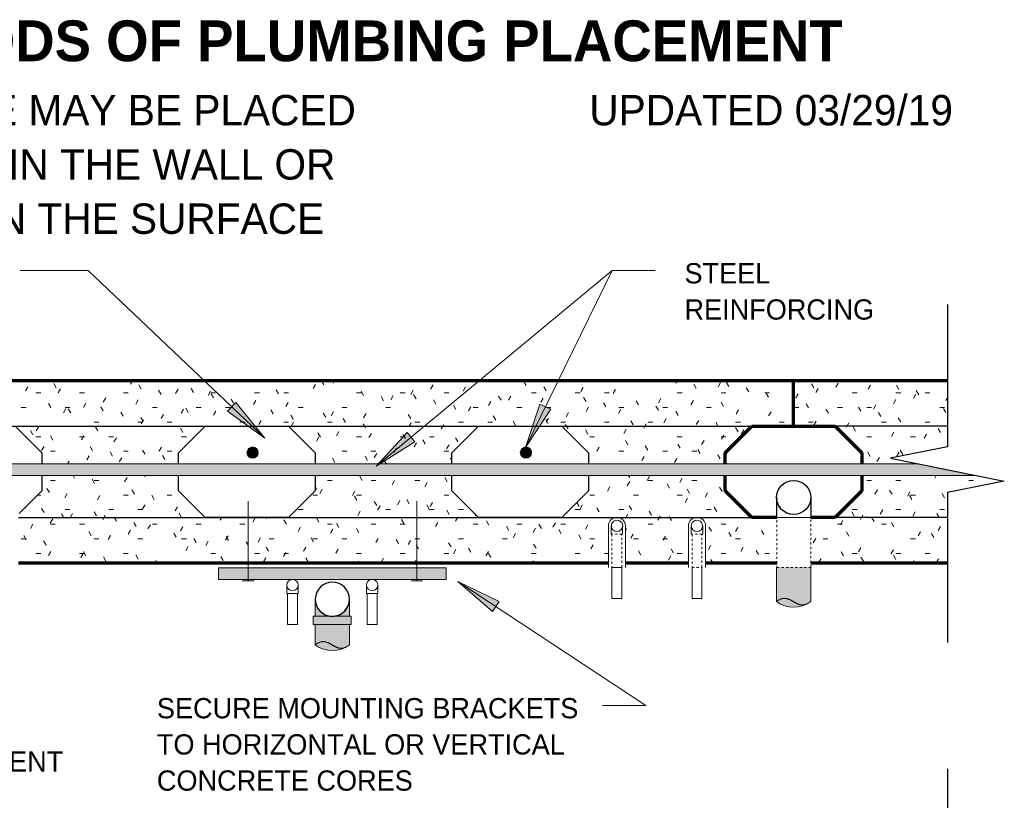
# Model space of a CAD drawing. Header units: inches. Extents: x 263 to 1352, y -57 to 386.
# Tile 10 of 23: x 435 to 478, y 316 to 350. Entities that reach past the tile are written whole.
import ezdxf

# ---------------------------------------------------------------- set-up
doc = ezdxf.new("R2010")
doc.units = ezdxf.units.IN
doc.header["$MEASUREMENT"] = 0
doc.linetypes.add('DASH 1_32', pattern=[0.0625, 0.03125, -0.03125])
doc.linetypes.add('Dot 1_32_', pattern=[0.03125, 0, -0.03125])
for name, color, linetype, lineweight in [('A-ANNO-TEXT', 2, 'Continuous', 9), ('A-DETL', 5, 'Continuous', 9), ('A-DETL-GENF', 3, 'Continuous', 9), ('A-DETL-HLIN', 3, 'Continuous', 70), ('A-DETL-MLIN', 3, 'Continuous', 30)]:
    doc.layers.add(name, color=color, linetype=linetype, lineweight=lineweight)
pattern_1 = [(0, (465.006, 0), (2.56, 0.64), [0.211, -1.709, 0.211, -1.709, -10.24]), (0, (465.006, 0), (2.56, 0.64), [-3.84, 0.211, -3.629, 0.211, -1.709, -4.48]), (0, (465.006, 0), (2.56, 0.64), [-9.6, 0.211, -1.069, 0.211, -2.989]), (120, (465.966, 0.32), (-1.8342563, 1.897025), [0.211, -1.709, 0.211, -1.709, -10.24]), (120, (465.966, 0.32), (-1.8342563, 1.897025), [-3.84, 0.211, -3.629, 0.211, -1.709, -4.48]), (120, (465.966, 0.32), (-1.8342563, 1.897025), [-9.6, 0.211, -1.069, 0.211, -2.989]), (240, (466.286, 1.6), (-0.7257437, -2.537025), [0.211, -1.709, 0.211, -1.709, -10.24]), (240, (466.286, 1.6), (-0.7257437, -2.537025), [-3.84, 0.211, -3.629, 0.211, -1.709, -4.48]), (240, (466.286, 1.6), (-0.7257437, -2.537025), [-9.6, 0.211, -1.069, 0.211, -2.989])]

# ---------------------------------------------------------------- blocks, each defined once
blk = doc.blocks.new('Reinf Bar Eleva_ ICCF WALL0')
at = {"layer": 'A-DETL-GENF'}
blk.add_hatch(color=256, dxfattribs=at).paths.add_polyline_path([(2.381, 0), (4.881, -0.5), (54.75, -0.5), (52.25, 0)], flags=0)
for p, q in [((52.25, 0), (2.381, 0)), ((4.881, -0.5), (54.75, -0.5))]:
    blk.add_line(p, q, dxfattribs=at)
blk = doc.blocks.new('Reinf Bar Secti_ ICCF WALL0')
at = {"layer": 'A-DETL-GENF'}
h = blk.add_hatch(color=256, dxfattribs=at)
edge = h.paths.add_edge_path(flags=0)
edge.add_arc((0, 0), 0.25, 180, 360)
edge.add_arc((0, 0), 0.25, 0, 180)
for start, end in [(0, 180), (180, 0)]:
    blk.add_arc((0, 0), 0.25, start, end, dxfattribs=at)
blk = doc.blocks.new('Break Line2 - B_ ICCF WALL0')
at = {"layer": 'A-DETL-GENF', "lineweight": 30}
for p, q in [((0.5, 2.5), (-0.5, -2.5)), ((1, 0), (0.5, 2.5)), ((-1, 0), (-7.59, 0)), ((-0.5, -2.5), (-1, 0)), ((7.245, 0), (1, 0))]:
    blk.add_line(p, q, dxfattribs=at)
blk = doc.blocks.new('Break Line2 - B_ ICCF WALL2')
at = {"layer": 'A-DETL-GENF', "lineweight": 30}
for p, q in [((0.5, 2.5), (-0.5, -2.5)), ((1, 0), (0.5, 2.5)), ((-1, 0), (-21.682, 0)), ((-0.5, -2.5), (-1, 0)), ((20.618, 0), (1, 0))]:
    blk.add_line(p, q, dxfattribs=at)

msp = doc.modelspace()

# ---------------------------------------------------------------- hatches: boundary and pattern name
at = {"layer": 'A-ANNO-TEXT'}
for points in [[(444.35005636, 333.66961084), (443.98761063, 333.28757527), (445.61975763, 332.10206874)], [(458.17272346, 333.36420828), (457.69978527, 333.59582768), (457.05659235, 331.68385687)], [(452.21159871, 331.9409704), (451.87541889, 332.34631125), (450.50407406, 330.86687119)], [(455.61874151, 324.48976737), (455.90871319, 324.92935184), (454.09423957, 325.81083639)]]:
    msp.add_hatch(color=7, dxfattribs=at).paths.add_polyline_path(points, flags=0)
at = {"layer": 'A-DETL-GENF'}
h = msp.add_hatch(dxfattribs=at)
h.set_pattern_fill('FP2_5', style=0, pattern_type=2)
h.set_pattern_definition(pattern_1)
h.paths.add_polyline_path([(465.83423051, 331.44823365), (467.00580339, 332.61980652), (468.83423051, 332.61980652), (468.83423051, 334.61980652), (425.71484985, 334.61980652), (425.71484985, 331.71502511), (423.83423051, 331.33890124), (423.83423051, 331.09114898), (424.46484985, 330.96502511), (429.83423051, 330.96502511), (429.83423051, 331.44823365), (431.00580339, 332.61980652), (434.66265764, 332.61980652), (435.83423051, 331.44823365), (435.83423051, 330.96502511), (441.83423051, 330.96502511), (441.83423051, 331.44823365), (443.00580339, 332.61980652), (446.66265764, 332.61980652), (447.83423051, 331.44823365), (447.83423051, 330.96502511), (453.83423051, 330.96502511), (453.83423051, 331.44823365), (455.00580339, 332.61980652), (458.66265764, 332.61980652), (459.83423051, 331.44823365), (459.83423051, 330.96502511), (465.83423051, 330.96502511)], flags=0)
h = msp.add_hatch(dxfattribs=at)
h.set_pattern_fill('FP2_5', style=0, pattern_type=2)
h.set_pattern_definition(pattern_1)
h.paths.add_polyline_path([(468.83423051, 334.61980652), (468.83423051, 332.61980652), (470.66265764, 332.61980652), (471.83423051, 331.44823365), (471.83423051, 330.96502511), (474.33423051, 330.96502511), (473.08423051, 331.21502511), (475.58423051, 331.71502511), (475.58423051, 334.61980652)], flags=0)
h = msp.add_hatch(dxfattribs=at)
h.set_pattern_fill('FP2_5', style=0, pattern_type=2)
h.set_pattern_definition(pattern_1)
edge = h.paths.add_edge_path(flags=0)
edge.add_line((467.00580339, 328.61980652), (465.83423051, 329.7913794))
edge.add_line((465.83423051, 329.7913794), (465.83423051, 330.46502511))
edge.add_line((465.83423051, 330.46502511), (459.83423051, 330.46502511))
edge.add_line((459.83423051, 330.46502511), (459.83423051, 329.7913794))
edge.add_line((459.83423051, 329.7913794), (458.66265764, 328.61980652))
edge.add_line((458.66265764, 328.61980652), (455.00580339, 328.61980652))
edge.add_line((455.00580339, 328.61980652), (453.83423051, 329.7913794))
edge.add_line((453.83423051, 329.7913794), (453.83423051, 330.46502511))
edge.add_line((453.83423051, 330.46502511), (447.83423051, 330.46502511))
edge.add_line((447.83423051, 330.46502511), (447.83423051, 329.7913794))
edge.add_line((447.83423051, 329.7913794), (446.66265764, 328.61980652))
edge.add_line((446.66265764, 328.61980652), (443.00580339, 328.61980652))
edge.add_line((443.00580339, 328.61980652), (441.83423051, 329.7913794))
edge.add_line((441.83423051, 329.7913794), (441.83423051, 330.46502511))
edge.add_line((441.83423051, 330.46502511), (435.83423051, 330.46502511))
edge.add_line((435.83423051, 330.46502511), (435.83423051, 329.7913794))
edge.add_line((435.83423051, 329.7913794), (434.83423051, 328.7913794))
edge.add_line((434.83423051, 328.7913794), (434.83423051, 328.62998496))
edge.add_line((434.83423051, 328.62998496), (434.80298051, 328.62998496))
edge.add_line((434.80298051, 328.62998496), (434.80298051, 326.61980652))
edge.add_line((434.80298051, 326.61980652), (460.70142055, 326.61980652))
edge.add_line((460.70142055, 326.61980652), (460.70142055, 328.24678495))
edge.add_arc((461.07642055, 328.24678495), 0.375, 0, 180, ccw=False)
edge.add_line((461.45142055, 328.24678495), (461.45142055, 326.61980652))
edge.add_line((461.45142055, 326.61980652), (464.21704047, 326.61980652))
edge.add_line((464.21704047, 326.61980652), (464.21704047, 328.24678495))
edge.add_arc((464.59204047, 328.24678495), 0.375, 0, 180, ccw=False)
edge.add_line((464.96704047, 328.24678495), (464.96704047, 326.61980652))
edge.add_line((464.96704047, 326.61980652), (468.10492308, 326.61980652))
edge.add_line((468.10492308, 326.61980652), (468.10492308, 328.61980652))
edge.add_line((468.10492308, 328.61980652), (467.00580339, 328.61980652))
h = msp.add_hatch(dxfattribs=at)
h.set_pattern_fill('FP2_5', style=0, pattern_type=2)
h.set_pattern_definition(pattern_1)
h.paths.add_polyline_path([(471.83423051, 329.7913794), (470.66265764, 328.61980652), (469.58423051, 328.61980652), (469.58423051, 326.61980652), (475.58423051, 326.61980652), (475.58423051, 329.71502511), (478.08423051, 330.21502511), (476.83423051, 330.46502511), (471.83423051, 330.46502511)], flags=0)
for points in [[(453.58423051, 326.40105652), (443.58423051, 326.40105652), (443.58423051, 325.90105652), (453.58423051, 325.90105652)], [(449.40421833, 324.28647517), (447.74291302, 324.28647517), (447.74291302, 323.91147517), (449.40421833, 323.91147517)]]:
    msp.add_hatch(color=250, dxfattribs=at).paths.add_polyline_path(points, flags=0)
h = msp.add_hatch(color=250, dxfattribs=at)
edge = h.paths.add_edge_path(flags=0)
edge.add_line((469.58423051, 326.42648596), (468.08423051, 326.42648596))
edge.add_line((468.08423051, 326.42648596), (468.08423051, 324.92648596))
edge.add_spline(control_points=[(468.08423051, 324.92648596), (468.10367869, 324.94176761), (468.13389665, 324.96336506), (468.1756374, 324.98985473), (468.20791591, 325.00806597), (468.24117715, 325.02435845), (468.27543293, 325.03847868), (468.31066526, 325.0499164), (468.35865005, 325.06152675), (468.42028893, 325.06810773), (468.4821066, 325.0639091), (468.53064127, 325.05471404), (468.56650699, 325.04530826), (468.59586129, 325.03559792), (468.61895334, 325.02677415), (468.63615569, 325.01984448), (468.65319116, 325.01252019), (468.67002907, 325.00473843), (468.68672095, 324.99663575), (468.70331921, 324.98835024), (468.71978539, 324.97981036), (468.73608559, 324.97095443), (468.75229163, 324.9619215), (468.76847448, 324.95284887), (468.78460093, 324.9436792), (468.80596022, 324.93120679), (468.8326773, 324.91564476), (468.86475756, 324.89700981), (468.89163643, 324.88173041), (468.9133631, 324.86991093), (468.9296956, 324.86111389), (468.94614376, 324.85254404), (468.96277336, 324.84433923), (468.9795492, 324.83643234), (469.00204304, 324.82617922), (469.0249096, 324.81675785), (469.04816288, 324.80837371), (469.07158111, 324.80048402), (469.10134121, 324.79210681), (469.13766493, 324.78465352), (469.18668441, 324.77832391), (469.24872849, 324.77822646), (469.30986534, 324.78863057), (469.35729773, 324.80254862), (469.39209327, 324.81535772), (469.42601639, 324.8303205), (469.45907206, 324.8470593), (469.49136623, 324.86524471), (469.53342493, 324.89122617), (469.56420795, 324.91196504), (469.58423051, 324.92648596)], knot_values=[0, 0, 0, 0, 0.0742013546, 0.1112689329, 0.148282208, 0.1853231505, 0.2223151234, 0.2593430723, 0.2963351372, 0.3702901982, 0.4442772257, 0.4812997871, 0.5183777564, 0.5554302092, 0.5739921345, 0.5925336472, 0.6110638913, 0.6296153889, 0.6481756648, 0.6667260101, 0.6852681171, 0.7038192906, 0.7223753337, 0.7409282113, 0.7594769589, 0.7780277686, 0.8151301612, 0.8522337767, 0.8893282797, 0.9078786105, 0.9264332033, 0.9449809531, 0.963515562, 0.9820596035, 1.0006163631, 1.0376756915, 1.0562071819, 1.0747656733, 1.111803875, 1.1488742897, 1.1859076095, 1.2599567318, 1.3340305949, 1.3710747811, 1.4081540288, 1.4451822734, 1.4822414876, 1.5192689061, 1.5563332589, 1.6305346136, 1.6305346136, 1.6305346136, 1.6305346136], degree=3, periodic=0)
edge.add_line((469.58423051, 324.92648596), (469.58423051, 326.42648596))
h = msp.add_hatch(color=253, dxfattribs=at)
edge = h.paths.add_edge_path(flags=0)
edge.add_spline(control_points=[(469.41206742, 324.82757341), (469.35001547, 324.7949886), (469.22071534, 324.73973993), (468.94808333, 324.67474373), (468.63882242, 324.67998188), (468.32400595, 324.77644811), (468.16010024, 324.87114574), (468.08423051, 324.92648596)], knot_values=[0, 0, 0, 0, 0.2102615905, 0.4194170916, 0.8378220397, 1.118391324, 1.400116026, 1.400116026, 1.400116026, 1.400116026], degree=3, periodic=0)
edge.add_spline(control_points=[(468.08423051, 324.92648596), (468.10305406, 324.94118214), (468.13221847, 324.96203608), (468.17240545, 324.98777955), (468.19823516, 325.00266766), (468.21940513, 325.01362098), (468.24080694, 325.02410596), (468.26821751, 325.03585246), (468.30201706, 325.04756893), (468.34810648, 325.05981756), (468.40743125, 325.06779189), (468.46723247, 325.06555381), (468.5143443, 325.05808917), (468.54922718, 325.05004987), (468.58351192, 325.03970785), (468.61716342, 325.02748489), (468.65019509, 325.01363733), (468.68263501, 324.99846896), (468.71458134, 324.98226605), (468.74610129, 324.96525542), (468.77732083, 324.94768964), (468.80834209, 324.92977833), (468.8392865, 324.91173196), (468.87028266, 324.89377147), (468.89628287, 324.87910111), (468.91718175, 324.86754376), (468.93300663, 324.85915507), (468.94893231, 324.85095326), (468.96492967, 324.84288542), (468.98106069, 324.83509781), (468.99739082, 324.82774361), (469.01388512, 324.82075226), (469.0360241, 324.81179494), (469.06419234, 324.80184258), (469.0986997, 324.7921884), (469.14542871, 324.78242792), (469.20506658, 324.77697538), (469.30029527, 324.78346183), (469.3698639, 324.80572689), (469.41206742, 324.82757341)], knot_values=[0, 0, 0, 0, 0.0716430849, 0.1074253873, 0.1431592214, 0.1610291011, 0.1789255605, 0.214649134, 0.2504146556, 0.2861486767, 0.3575958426, 0.429053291, 0.4648004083, 0.5005922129, 0.5363570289, 0.5721659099, 0.607952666, 0.6437716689, 0.6795759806, 0.7153993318, 0.7512148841, 0.7870385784, 0.8228608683, 0.8586817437, 0.8945085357, 0.912419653, 0.9303250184, 0.9482384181, 0.9661599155, 0.9840738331, 1.0019709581, 1.0198828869, 1.0378155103, 1.0736139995, 1.1094409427, 1.1452284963, 1.2167407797, 1.2882273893, 1.4307955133, 1.4307955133, 1.4307955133, 1.4307955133], degree=3, periodic=0)
h = msp.add_hatch(color=250, dxfattribs=at)
edge = h.paths.add_edge_path(flags=0)
edge.add_line((447.83423051, 325.02605652), (447.83423051, 324.28647517))
edge.add_line((447.83423051, 324.28647517), (448.50509302, 324.28647517))
edge.add_spline(control_points=[(448.50509302, 324.28647517), (448.4450989, 324.2929881), (448.32602204, 324.32006117), (448.16286295, 324.40285927), (448.02405115, 324.52247125), (447.91797863, 324.67223935), (447.85070793, 324.84334177), (447.8350416, 324.9652333), (447.83423051, 325.02605652)], knot_values=[0, 0, 0, 0, 0.1810398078, 0.3622366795, 0.5436569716, 0.7253667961, 0.9074319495, 1.0899178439, 1.0899178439, 1.0899178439, 1.0899178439], degree=3, periodic=0)
h = msp.add_hatch(color=250, dxfattribs=at)
edge = h.paths.add_edge_path(flags=0)
edge.add_spline(control_points=[(449.33423051, 325.02605652), (449.33341942, 324.9652333), (449.31775309, 324.84334177), (449.25048239, 324.67223935), (449.14440988, 324.52247125), (449.00559807, 324.40285927), (448.84243899, 324.32006117), (448.72336212, 324.2929881), (448.663368, 324.28647517)], knot_values=[0, 0, 0, 0, 0.1824858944, 0.3645510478, 0.5462608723, 0.7276811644, 0.908878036, 1.0899178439, 1.0899178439, 1.0899178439, 1.0899178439], degree=3, periodic=0)
edge.add_line((448.663368, 324.28647517), (449.33423051, 324.28647517))
edge.add_line((449.33423051, 324.28647517), (449.33423051, 325.02605652))
h = msp.add_hatch(color=250, dxfattribs=at)
edge = h.paths.add_edge_path(flags=0)
edge.add_spline(control_points=[(447.83423051, 323.02605652), (447.85367869, 323.04133816), (447.88389665, 323.06293562), (447.9256374, 323.08942528), (447.95791591, 323.10763653), (447.99117715, 323.12392901), (448.02543293, 323.13804924), (448.06066526, 323.14948695), (448.10865005, 323.1610973), (448.17028893, 323.16767829), (448.2321066, 323.16347966), (448.28064127, 323.1542846), (448.31650699, 323.14487881), (448.34586129, 323.13516848), (448.36895334, 323.12634471), (448.38615569, 323.11941504), (448.40319116, 323.11209075), (448.42002907, 323.10430899), (448.43672095, 323.09620631), (448.45331921, 323.0879208), (448.46978539, 323.07938092), (448.48608559, 323.07052499), (448.50229163, 323.06149205), (448.51847448, 323.05241943), (448.53460093, 323.04324976), (448.55596022, 323.03077735), (448.5826773, 323.01521532), (448.61475756, 322.99658037), (448.64163643, 322.98130097), (448.6633631, 322.96948148), (448.6796956, 322.96068445), (448.69614376, 322.9521146), (448.71277336, 322.94390978), (448.7295492, 322.9360029), (448.75204304, 322.92574978), (448.7749096, 322.91632841), (448.79816288, 322.90794427), (448.82158111, 322.90005458), (448.85134121, 322.89167736), (448.88766493, 322.88422407), (448.93668441, 322.87789446), (448.99872849, 322.87779701), (449.05986534, 322.88820113), (449.10729773, 322.90211918), (449.14209327, 322.91492828), (449.17601639, 322.92989106), (449.20907206, 322.94662985), (449.24136623, 322.96481527), (449.28342493, 322.99079673), (449.31420795, 323.0115356), (449.33423051, 323.02605652)], knot_values=[0, 0, 0, 0, 0.0742013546, 0.1112689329, 0.148282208, 0.1853231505, 0.2223151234, 0.2593430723, 0.2963351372, 0.3702901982, 0.4442772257, 0.4812997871, 0.5183777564, 0.5554302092, 0.5739921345, 0.5925336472, 0.6110638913, 0.6296153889, 0.6481756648, 0.6667260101, 0.6852681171, 0.7038192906, 0.7223753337, 0.7409282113, 0.7594769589, 0.7780277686, 0.8151301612, 0.8522337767, 0.8893282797, 0.9078786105, 0.9264332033, 0.9449809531, 0.963515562, 0.9820596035, 1.0006163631, 1.0376756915, 1.0562071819, 1.0747656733, 1.111803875, 1.1488742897, 1.1859076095, 1.2599567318, 1.3340305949, 1.3710747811, 1.4081540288, 1.4451822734, 1.4822414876, 1.5192689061, 1.5563332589, 1.6305346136, 1.6305346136, 1.6305346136, 1.6305346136], degree=3, periodic=0)
edge.add_line((449.33423051, 323.02605652), (449.33423051, 323.91147517))
edge.add_line((449.33423051, 323.91147517), (447.83423051, 323.91147517))
edge.add_line((447.83423051, 323.91147517), (447.83423051, 323.02605652))
h = msp.add_hatch(color=253, dxfattribs=at)
edge = h.paths.add_edge_path(flags=0)
edge.add_spline(control_points=[(449.16206742, 322.92714397), (449.10001547, 322.89455915), (448.97071534, 322.83931049), (448.69808333, 322.77431429), (448.38882242, 322.77955244), (448.07400595, 322.87601866), (447.91010024, 322.97071629), (447.83423051, 323.02605652)], knot_values=[0, 0, 0, 0, 0.2102615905, 0.4194170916, 0.8378220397, 1.118391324, 1.400116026, 1.400116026, 1.400116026, 1.400116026], degree=3, periodic=0)
edge.add_spline(control_points=[(447.83423051, 323.02605652), (447.85305406, 323.04075269), (447.88221847, 323.06160664), (447.92240545, 323.08735011), (447.94823516, 323.10223822), (447.96940513, 323.11319154), (447.99080694, 323.12367652), (448.01821751, 323.13542302), (448.05201706, 323.14713949), (448.09810648, 323.15938811), (448.15743125, 323.16736244), (448.21723247, 323.16512437), (448.2643443, 323.15765973), (448.29922718, 323.14962043), (448.33351192, 323.1392784), (448.36716342, 323.12705545), (448.40019509, 323.11320789), (448.43263501, 323.09803952), (448.46458134, 323.08183661), (448.49610129, 323.06482598), (448.52732083, 323.0472602), (448.55834209, 323.02934888), (448.5892865, 323.01130252), (448.62028266, 322.99334202), (448.64628287, 322.97867166), (448.66718175, 322.96711432), (448.68300663, 322.95872563), (448.69893231, 322.95052382), (448.71492967, 322.94245598), (448.73106069, 322.93466836), (448.74739082, 322.92731417), (448.76388512, 322.92032282), (448.7860241, 322.9113655), (448.81419234, 322.90141314), (448.8486997, 322.89175896), (448.89542871, 322.88199848), (448.95506658, 322.87654594), (449.05029527, 322.88303239), (449.1198639, 322.90529745), (449.16206742, 322.92714397)], knot_values=[0, 0, 0, 0, 0.0716430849, 0.1074253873, 0.1431592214, 0.1610291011, 0.1789255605, 0.214649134, 0.2504146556, 0.2861486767, 0.3575958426, 0.429053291, 0.4648004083, 0.5005922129, 0.5363570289, 0.5721659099, 0.607952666, 0.6437716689, 0.6795759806, 0.7153993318, 0.7512148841, 0.7870385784, 0.8228608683, 0.8586817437, 0.8945085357, 0.912419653, 0.9303250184, 0.9482384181, 0.9661599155, 0.9840738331, 1.0019709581, 1.0198828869, 1.0378155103, 1.0736139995, 1.1094409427, 1.1452284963, 1.2167407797, 1.2882273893, 1.4307955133, 1.4307955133, 1.4307955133, 1.4307955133], degree=3, periodic=0)

# ---------------------------------------------------------------- linework, layer by layer
at = {"layer": 'A-ANNO-TEXT', "color": 7}
for p, q in [((436.64520104, 339.45984463), (434.87315791, 339.45984463)), ((437.86430101, 339.45984463), (436.64520104, 339.45984463)), ((445.61975763, 332.10206874), (437.86430101, 339.45984463)), ((450.50407406, 330.86687119), (460.86484821, 339.45984463)), ((457.05659235, 331.68385687), (460.86484821, 339.45984463)), ((460.86484821, 339.45984463), (462.76327941, 339.45984463)), ((460.86484821, 339.45984463), (462.76327941, 339.45984463)), ((444.35005636, 333.66961084), (443.98761063, 333.28757527)), ((443.98761063, 333.28757527), (445.61975763, 332.10206874)), ((445.61975763, 332.10206874), (444.35005636, 333.66961084)), ((457.69978527, 333.59582768), (457.05659235, 331.68385687)), ((457.05659235, 331.68385687), (458.17272346, 333.36420828)), ((458.17272346, 333.36420828), (457.69978527, 333.59582768)), ((451.87541889, 332.34631125), (450.50407406, 330.86687119)), ((452.21159871, 331.9409704), (451.87541889, 332.34631125)), ((450.50407406, 330.86687119), (452.21159871, 331.9409704)), ((455.90871319, 324.92935184), (454.09423957, 325.81083639)), ((454.09423957, 325.81083639), (455.61874151, 324.48976737)), ((454.09423957, 325.81083639), (462.342701, 320.36974291)), ((455.61874151, 324.48976737), (455.90871319, 324.92935184)), ((460.91510426, 320.36974291), (460.45052594, 320.36974291)), ((462.342701, 320.36974291), (460.91510426, 320.36974291))]:
    msp.add_line(p, q, dxfattribs=at)
at = {"layer": 'A-DETL', "lineweight": 30}
for p, q in [((434.66265764, 332.61980652), (435.83423051, 331.44823365)), ((441.83423051, 331.44823365), (443.00580339, 332.61980652)), ((443.00580339, 332.61980652), (446.66265764, 332.61980652)), ((446.66265764, 332.61980652), (447.83423051, 331.44823365)), ((453.83423051, 331.44823365), (455.00580339, 332.61980652)), ((455.00580339, 332.61980652), (458.66265764, 332.61980652)), ((458.66265764, 332.61980652), (459.83423051, 331.44823365)), ((435.83423051, 331.44823365), (435.83423051, 330.96502511)), ((441.83423051, 330.96502511), (441.83423051, 331.44823365)), ((447.83423051, 331.44823365), (447.83423051, 330.96502511)), ((453.83423051, 330.96502511), (453.83423051, 331.44823365)), ((459.83423051, 331.44823365), (459.83423051, 330.96502511)), ((435.83423051, 330.46502511), (435.83423051, 329.7913794)), ((441.83423051, 329.7913794), (441.83423051, 330.46502511)), ((447.83423051, 330.46502511), (447.83423051, 329.7913794)), ((453.83423051, 329.7913794), (453.83423051, 330.46502511)), ((459.83423051, 330.46502511), (459.83423051, 329.7913794)), ((435.83423051, 329.7913794), (434.83423051, 328.7913794)), ((443.00580339, 328.61980652), (441.83423051, 329.7913794)), ((447.83423051, 329.7913794), (446.66265764, 328.61980652)), ((455.00580339, 328.61980652), (453.83423051, 329.7913794)), ((459.83423051, 329.7913794), (458.66265764, 328.61980652)), ((468.08423051, 329.49480652), (468.08423051, 328.62178495)), ((469.58423051, 329.49480652), (469.58423051, 328.62178495)), ((446.66265764, 328.61980652), (443.00580339, 328.61980652)), ((458.66265764, 328.61980652), (455.00580339, 328.61980652))]:
    msp.add_line(p, q, dxfattribs=at)
at = {"layer": 'A-DETL', "lineweight": 70}
for p, q in [((465.83423051, 331.44823365), (467.00580339, 332.61980652)), ((467.00580339, 332.61980652), (468.83423051, 332.61980652)), ((468.83423051, 332.61980652), (470.66265764, 332.61980652)), ((470.66265764, 332.61980652), (471.83423051, 331.44823365)), ((465.83423051, 330.96502511), (465.83423051, 331.44823365)), ((471.83423051, 331.44823365), (471.83423051, 330.96502511)), ((465.83423051, 329.7913794), (465.83423051, 330.46502511)), ((471.83423051, 330.46502511), (471.83423051, 329.7913794)), ((467.00580339, 328.61980652), (465.83423051, 329.7913794)), ((471.83423051, 329.7913794), (470.66265764, 328.61980652)), ((468.10492308, 328.61980652), (467.00580339, 328.61980652)), ((470.66265764, 328.61980652), (469.58423051, 328.61980652))]:
    msp.add_line(p, q, dxfattribs=at)
at = {"layer": 'A-DETL', "linetype": 'DASH 1_32'}
for p, q in [((468.10492308, 329.49480652), (468.10492308, 326.42648596)), ((469.58423051, 326.42648596), (469.58423051, 329.49480652)), ((461.29517055, 327.88010698), (460.85767055, 327.88010698)), ((464.81079047, 327.88010698), (464.37329047, 327.88010698)), ((464.37329047, 326.42748735), (464.81079047, 326.42748735)), ((468.10492308, 326.42648596), (469.58423051, 326.42648596))]:
    msp.add_line(p, q, dxfattribs=at)
at = {"layer": 'A-DETL'}
for p, q in [((444.88126472, 325.83855652), (444.88126472, 329.33855652)), ((452.2871963, 325.83855652), (452.2871963, 329.33855652)), ((468.08423051, 328.62178495), (469.58423051, 328.62178495)), ((460.70142055, 328.24678495), (460.70142055, 326.42748735)), ((460.82642055, 328.24492854), (460.82642055, 327.88010698)), ((461.32642055, 327.88010698), (461.32642055, 328.24492854)), ((461.45142055, 326.42748735), (461.45142055, 328.24678495)), ((464.21704047, 328.24678495), (464.21704047, 326.42748735)), ((464.34204047, 328.24492854), (464.34204047, 327.88010698)), ((464.84204047, 327.88010698), (464.84204047, 328.24492854)), ((464.96704047, 326.42748735), (464.96704047, 328.24678495)), ((460.82642055, 327.88010698), (460.85767055, 327.88010698)), ((461.29517055, 327.88010698), (461.32642055, 327.88010698)), ((464.34204047, 327.88010698), (464.37329047, 327.88010698)), ((464.81079047, 327.88010698), (464.84204047, 327.88010698)), ((453.58423051, 326.40105652), (443.58423051, 326.40105652)), ((443.58423051, 326.40105652), (443.58423051, 325.90105652)), ((453.58423051, 325.90105652), (453.58423051, 326.40105652)), ((461.29517055, 326.42748735), (460.85767055, 326.42748735)), ((460.85767055, 326.42748735), (460.85767055, 325.06451591)), ((461.29517055, 325.06451591), (461.29517055, 326.42748735)), ((464.37329047, 326.42748735), (464.37329047, 325.06451591)), ((464.81079047, 325.06451591), (464.81079047, 326.42748735)), ((468.10492308, 326.42648596), (468.08423051, 326.42648596)), ((468.08423051, 326.42648596), (468.08423051, 324.92648596)), ((469.58423051, 324.92648596), (469.58423051, 326.42648596)), ((443.58423051, 325.90105652), (453.58423051, 325.90105652)), ((444.63126472, 325.83855652), (445.13126472, 325.83855652)), ((446.58423051, 325.65105652), (446.58423051, 325.28623496)), ((447.08423051, 325.28623496), (447.08423051, 325.65105652)), ((450.08423051, 325.65105652), (450.08423051, 325.28623496)), ((450.58423051, 325.28623496), (450.58423051, 325.65105652)), ((452.5371963, 325.83855652), (452.0371963, 325.83855652)), ((446.58423051, 325.28623496), (446.61548051, 325.28623496)), ((447.05298051, 325.28623496), (446.61548051, 325.28623496)), ((446.61548051, 325.28623496), (446.61548051, 323.92326352)), ((447.05298051, 325.28623496), (447.08423051, 325.28623496)), ((447.05298051, 323.92326352), (447.05298051, 325.28623496)), ((450.08423051, 325.28623496), (450.11548051, 325.28623496)), ((450.55298051, 325.28623496), (450.11548051, 325.28623496)), ((450.11548051, 325.28623496), (450.11548051, 323.92326352)), ((450.55298051, 325.28623496), (450.58423051, 325.28623496)), ((450.55298051, 323.92326352), (450.55298051, 325.28623496)), ((460.85767055, 325.06451591), (461.29517055, 325.06451591)), ((464.37329047, 325.06451591), (464.81079047, 325.06451591)), ((447.83423051, 325.02605652), (447.83423051, 324.28647517)), ((449.33423051, 324.28647517), (449.33423051, 325.02605652)), ((449.40421833, 324.28647517), (447.74291302, 324.28647517)), ((447.74291302, 324.28647517), (447.74291302, 323.91147517)), ((449.40421833, 323.91147517), (449.40421833, 324.28647517)), ((446.61548051, 323.92326352), (447.05298051, 323.92326352)), ((447.74291302, 323.91147517), (449.40421833, 323.91147517)), ((447.83423051, 323.91147517), (447.83423051, 323.02605652)), ((449.33423051, 323.02605652), (449.33423051, 323.91147517)), ((450.11548051, 323.92326352), (450.55298051, 323.92326352))]:
    msp.add_line(p, q, dxfattribs=at)
at = {"layer": 'A-DETL', "linetype": 'Dot 1_32_'}
for p, q in [((460.85767055, 327.88010698), (460.85767055, 326.42748735)), ((461.29517055, 326.42748735), (461.29517055, 327.88010698)), ((464.37329047, 327.88010698), (464.37329047, 326.42748735)), ((464.81079047, 326.42748735), (464.81079047, 327.88010698))]:
    msp.add_line(p, q, dxfattribs=at)
at = {"layer": 'A-DETL'}
for points in [[(448.50414337, 324.28035164), (448.35116031, 324.31320509), (448.20823387, 324.37711502), (448.08169297, 324.46930963), (447.97705357, 324.58577011), (447.89887697, 324.72141989), (447.8505709, 324.87034595), (447.83423051, 325.02605652)], [(449.33423051, 325.02605652), (449.31201311, 324.84485913), (449.24667719, 324.67439704), (449.14209369, 324.52476951), (449.0044588, 324.40484143), (448.84192689, 324.32171812), (448.66401916, 324.28038978)]]:
    msp.add_lwpolyline(points, dxfattribs=at)
at = {"layer": 'A-DETL', "lineweight": 30}
msp.add_circle((468.83423051, 329.49480652), 0.75, dxfattribs=at)
at = {"layer": 'A-DETL'}
msp.add_circle((446.83423051, 325.65105652), 0.25, dxfattribs=at)
at = {"layer": 'A-DETL', "linetype": 'DASH 1_32'}
msp.add_arc((468.84457679, 329.49480652), 0.73965372, 180, 0, dxfattribs=at)
at = {"layer": 'A-DETL'}
for centre, radius, start, end in [((461.07642055, 328.24678495), 0.375, 0, 180), ((464.59204047, 328.24678495), 0.375, 0, 180), ((464.59204047, 328.24678495), 0.375, 0, 180), ((461.07642055, 328.24492854), 0.25, 180, 0), ((461.08423051, 328.24480652), 0.25, 0, 216), ((461.08423051, 328.24480652), 0.25, 356.016264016, 0), ((464.58423051, 328.24480652), 0.25, 324, 180), ((464.58423051, 328.24480652), 0.25, 180, 183.983735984), ((464.59204047, 328.24492854), 0.25, 180, 0), ((446.83423051, 325.65105652), 0.25, 180, 0), ((450.33423051, 325.65105652), 0.25, 324, 180), ((450.33423051, 325.65105652), 0.25, 180, 0), ((468.83423051, 325.90928443), 1.23628185, 232.65177114, 307.34822886), ((448.58423051, 324.00885498), 1.23628185, 232.65177114, 307.34822886)]:
    msp.add_arc(centre, radius, start, end, dxfattribs=at)
at = {"layer": 'A-DETL', "lineweight": 30}
for start, end in [(0, 267.865710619), (272.134289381, 0)]:
    msp.add_arc((448.58423051, 325.02605652), 0.75, start, end, dxfattribs=at)
at = {"layer": 'A-DETL', "start_tangent": (0.7793027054, 0.6266476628), "end_tangent": (0.8003576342, 0.5995228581)}
for points in [[(468.08423051, 324.92648596), (468.16532956, 324.98480723), (468.24260939, 325.02627428), (468.31641941, 325.05258225), (468.35213244, 325.06058129), (468.38710905, 325.06542623), (468.42139292, 325.06732895), (468.45502772, 325.06650135), (468.48805713, 325.06315531), (468.52052483, 325.05750272), (468.5524745, 325.04975548), (468.58394981, 325.04012546), (468.61499444, 325.02882456), (468.64565207, 325.01606467), (468.67596637, 325.00205769), (468.70598102, 324.98701548), (468.73573969, 324.97114996), (468.76528609, 324.954673), (468.79465967, 324.93779651), (468.82391689, 324.92073234), (468.8530996, 324.90369237), (468.882291, 324.88688836), (468.91156241, 324.87053208), (468.94099133, 324.85483531), (468.97065371, 324.84000981), (469.0006255, 324.82626735), (469.03098265, 324.81381971), (469.06180112, 324.80287865), (469.09315686, 324.79365594), (469.12512581, 324.78636335), (469.15778393, 324.78121265), (469.19120717, 324.77841561), (469.22547148, 324.77818401), (469.26065282, 324.7807296), (469.33407036, 324.79499947), (469.41206742, 324.82291939), (469.4952516, 324.8661835), (469.58423051, 324.92648596)], [(447.83423051, 323.02605652), (447.91532956, 323.08437778), (447.99260939, 323.12584484), (448.06641941, 323.1521528), (448.10213244, 323.16015185), (448.13710905, 323.16499679), (448.17139292, 323.16689951), (448.20502772, 323.16607191), (448.23805713, 323.16272587), (448.27052483, 323.15707328), (448.3024745, 323.14932603), (448.33394981, 323.13969602), (448.36499444, 323.12839512), (448.39565207, 323.11563523), (448.42596637, 323.10162824), (448.45598102, 323.08658604), (448.48573969, 323.07072052), (448.51528609, 323.05424356), (448.54465967, 323.03736707), (448.57391689, 323.02030289), (448.6030996, 323.00326293), (448.632291, 322.98645891), (448.66156241, 322.97010264), (448.69099133, 322.95440587), (448.72065371, 322.93958037), (448.7506255, 322.92583791), (448.78098265, 322.91339027), (448.81180112, 322.9024492), (448.84315686, 322.89322649), (448.87512581, 322.8859339), (448.90778393, 322.88078321), (448.94120717, 322.87798617), (448.97547148, 322.87775456), (449.01065282, 322.88030016), (449.08407036, 322.89457003), (449.16206742, 322.92248994), (449.2452516, 322.96575405), (449.33423051, 323.02605652)]]:
    msp.add_spline(points, degree=3, dxfattribs=at)
at = {"layer": 'A-DETL-HLIN'}
for p, q in [((468.83423051, 334.61980652), (425.71484985, 334.61980652)), ((475.58423051, 334.61980652), (468.83423051, 334.61980652)), ((468.83423051, 332.61980652), (468.83423051, 334.61980652)), ((434.80298051, 326.61980652), (460.70142055, 326.61980652)), ((461.45142055, 326.61980652), (464.21704047, 326.61980652)), ((464.96704047, 326.61980652), (468.10492308, 326.61980652)), ((469.58423051, 326.61980652), (475.58423051, 326.61980652))]:
    msp.add_line(p, q, dxfattribs=at)
at = {"layer": 'A-DETL-MLIN'}
for p, q in [((425.71484985, 332.61782809), (468.83423051, 332.61782809)), ((475.58423051, 332.61782809), (468.83423051, 332.61782809)), ((434.80298051, 328.62178495), (468.10492308, 328.62178495)), ((475.58423051, 328.62178495), (469.58423051, 328.62178495))]:
    msp.add_line(p, q, dxfattribs=at)

# ---------------------------------------------------------------- block references
at = {"layer": 'A-DETL-GENF', "rotation": 90.00000000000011}
for name, p in [('Break Line2 - B_ ICCF WALL0', (475.58423051, 330.71502511)), ('Break Line2 - B_ ICCF WALL2', (475.58423051, 296.96502511))]:
    msp.add_blockref(name, p, dxfattribs=at)
at = {"layer": 'A-DETL-GENF'}
for name, p in [('Reinf Bar Secti_ ICCF WALL0', (445.08423051, 331.46502511)), ('Reinf Bar Secti_ ICCF WALL0', (457.08423051, 331.46502511)), ('Reinf Bar Eleva_ ICCF WALL0', (422.08423051, 330.96502511))]:
    msp.add_blockref(name, p, dxfattribs=at)

# ---------------------------------------------------------------- texts
at = {"layer": 'A-ANNO-TEXT', "color": 7}
for s, insert, char_height, width, attachment_point, line_spacing_factor in [('\\fStylus BT|b1|i0|c0|p34|;METHODS OF PLUMBING PLACEMENT', (426.01193468, 350.43458335), 1.7912772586, 53.424, 1, 1.063354), ('\\fStylus BT|b0|i0|c0|p34|;PLASTIC PIPE MAY BE PLACED\\PEITHER WITHIN THE WALL OR\\PEMBEDDED IN THE SURFACE', (422.75072716, 347.16307031), 1.3341121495, 31.662, 1, 1.070803), ('\\fStylus BT|b0|i0|c0|p34|;UPDATED 03/29/19', (459.86423051, 347.16307031), 1.3341121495, 20.97, 1, 1.070803), ('\\fStylus BT|b0|i0|c0|p34|;STEEL\\PREINFORCING', (464.04327941, 339.77941146), 0.8894080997, 9.588, 1, 1.070803), ('\\fStylus BT|b0|i0|c0|p34|;SECURE MOUNTING BRACKETS\\PTO HORIZONTAL OR VERTICAL\\PCONCRETE CORES', (440.88052594, 320.68930974), 0.8894080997, 21.948, 1, 1.070803), ('\\fStylus BT|b0|i0|c0|p34|;WASTE VENT', (432.90291046, 318.3532869), 0.8894080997, 8.976, 2, 1.070803)]:
    msp.add_mtext(s, dxfattribs=dict(at, insert=insert, char_height=char_height, width=width, attachment_point=attachment_point, line_spacing_factor=line_spacing_factor))

doc.saveas('drawing.dxf')
